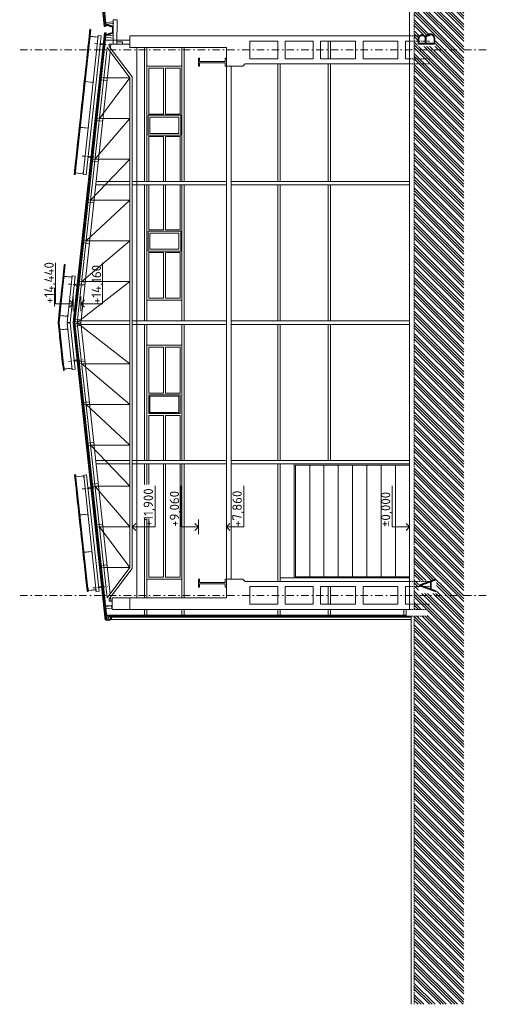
# Model space of a CAD drawing. Header units: millimetres. Extents: x -746391 to 410178, y -169697 to 100555.
# Tile 177 of 179: x 234815 to 254835, y -17545 to 24700. Entities that reach past the tile are written whole.
import ezdxf

# ---------------------------------------------------------------- set-up
doc = ezdxf.new("R2010")
doc.units = ezdxf.units.MM
for name, pattern in [('CENTERX2', [101.6, 63.5, -12.7, 12.7, -12.7]), ('DASHDOT', [25.4, 12.7, -6.35, 0, -6.35]), ('HIDDEN', [9.525, 6.35, -3.175])]:
    doc.linetypes.add(name, pattern=pattern)
for name, color, linetype, lineweight in [('A99_N_txt-popis-200', 9, 'Continuous', 5), ('A99_S_kce-demolice', 9, 'Continuous', 20), ('A99_S_kce-pohl', 9, 'Continuous', 5), ('A99_S_kce-rez-sil', 9, 'Continuous', 15), ('A99_S_kce-rez-ten', 9, 'Continuous', 9), ('A99_S_koty-200-vysk', 9, 'Continuous', 9), ('A99_S_osy', 9, 'CENTERX2', 5), ('A99_S_sraf', 9, 'Continuous', 9)]:
    doc.layers.add(name, color=color, linetype=linetype, lineweight=lineweight)
doc.styles.add('A99_popis', font='isocpeur.ttf')
doc.styles.add('ad_popis 100', font='isocpeur.ttf', dxfattribs={"height": 200})

msp = doc.modelspace()

# ---------------------------------------------------------------- hatches: boundary and pattern name
at = {"layer": 'A99_S_sraf', "linetype": 'Continuous', "lineweight": 0}
h = msp.add_hatch(dxfattribs=at)
h.set_pattern_fill('ZEM_PUVODNI', color=256, scale=85)
h.set_pattern_definition([(135, (0, -5085), (-240.4163, -240.4163), []), (135, (4e-13, -4964.8), (-240.4163, -240.4163), []), (135, (8e-13, -4844.6), (-240.4163, -240.4163), [])])
h.paths.add_polyline_path([(251745, -17545), (251745, -5025), (251745, -890), (252300, -890), (252300, -600), (251745, -600), (251745, 83825), (253870, 83825), (253870, -17545)])
at = {"layer": 'A99_S_sraf', "lineweight": 0, "transparency": 33554562}
h = msp.add_hatch(dxfattribs=at)
h.set_pattern_fill('HONEY', color=256, scale=75)
h.set_pattern_definition([(272.86, (238707.569, 24126.536), (8.81053, -13.63988), [9.375, -18.75]), (32.86, (238707.569, 24126.536), (7.40722, 14.45009), [9.375, -18.75]), (332.86, (238707.569, 24126.536), (16.21775, 0.8102), [-18.75, 9.375])])
h.paths.add_polyline_path([(238830, 24114.9), (238828.7, 24415.8), (238514.2, 24506.9), (238518.5, 24464), (238791, 24385.1), (238791, 24145.2), (238525.3, 24068.3), (238520.7, 24025.3)])

# ---------------------------------------------------------------- linework, layer by layer
at = {"layer": 'A99_S_kce-demolice', "lineweight": 5}
for p, q in [((238452.6, 24139.7), (237855.6, 18630.7)), ((237855.6, 18630.7), (237297.4, 13480.2)), ((237895.4, 18626.4), (237337.2, 13475.9)), ((237377, 13471.5), (237935.1, 18622.1)), ((237297.4, 13480.2), (237105, 11704.3)), ((237297.4, 9919.8), (237105, 11695.7)), ((237855.6, 4769.3), (237297.4, 9919.8)), ((238488.2, -1068.9), (237855.6, 4769.3))]:
    msp.add_line(p, q, dxfattribs=at)
at = {"layer": 'A99_S_kce-demolice', "lineweight": 13}
for p, q in [((238492.3, 24135.4), (237895.4, 18626.4)), ((238532.1, 24131.1), (237935.1, 18622.1)), ((237337.2, 13475.9), (237144.8, 11700)), ((237377, 13471.5), (237185, 11700)), ((237377, 13471.5), (237337.2, 13475.9)), ((237337.2, 9924.1), (237144.8, 11700)), ((237377, 9928.5), (237185, 11700)), ((237377, 9928.5), (237337.2, 9924.1)), ((237935.1, 4777.9), (237895.4, 4773.6)), ((238528, -1064.5), (237895.4, 4773.6)), ((238567.8, -1060.2), (237935.1, 4777.9))]:
    msp.add_line(p, q, dxfattribs=at)
at = {"layer": 'A99_S_kce-demolice', "lineweight": 9}
for p, q in [((237935.1, 18622.1), (237895.4, 18626.4)), ((237895.4, 4773.6), (237337.2, 9924.1)), ((237377, 9928.5), (237935.1, 4777.9))]:
    msp.add_line(p, q, dxfattribs=at)
at = {"layer": 'A99_S_kce-demolice', "lineweight": 5}
for points in [[(238483.2, 24414.5), (238443.4, 24410.5), (238242.4, 26420.5), (238282.2, 26424.5)], [(238443.4, 24410.5), (238256, 26285.1)], [(238492.3, 24135.4), (238452.6, 24139.7)], [(237895.4, 18626.4), (237855.6, 18630.7)], [(237337.2, 13475.9), (237297.4, 13480.2)], [(237337.2, 9924.1), (237297.4, 9919.8)], [(237895.4, 4773.6), (237855.6, 4769.3)], [(238694.8, -930), (238694.8, -930), (238929.8, -930), (251611.8, -930)], [(251611.8, -1030), (238694.8, -1030)], [(241775, -850), (240275, -850)], [(240275, -870), (241775, -870)], [(240275, -890), (241775, -890)]]:
    msp.add_lwpolyline(points, dxfattribs=at)
at = {"layer": 'A99_S_kce-demolice', "lineweight": 13}
for points in [[(238523, 24418.5), (238322, 26428.5), (238282.2, 26424.5), (238483.2, 24414.5), (238523, 24418.5)], [(238532.1, 24131.1), (238492.3, 24135.4)], [(238567.8, -1060.2), (238528, -1064.5)]]:
    msp.add_lwpolyline(points, dxfattribs=at)
at = {"layer": 'A99_S_kce-demolice', "lineweight": 5, "ltscale": 2}
for points in [[(237861.9, 24258.6), (237189.7, 18054.9), (237159.8, 18058.1), (237832.1, 24261.8)], [(237834.8, 24286.6), (237824.9, 24287.7), (237760.2, 23691.2), (237770.2, 23690.1)], [(238188.4, 24022), (237542.5, 18061.9), (237661.8, 18049), (238307.7, 24009.1)], [(237766.9, 23660.3), (237757, 23661.4), (237692.4, 23064.9), (237702.3, 23063.8)], [(237837.3, 23984.6), (237830.8, 23925), (237850.7, 23922.8), (237850.2, 23917.8), (237825.3, 23920.5), (237832.9, 23990.1), (238175.8, 23953), (238180.2, 23992.7), (238160.3, 23994.9), (238160.8, 23999.9), (238185.7, 23997.2), (238180.3, 23947.4), (237837.3, 23984.6)], [(237699.1, 23034), (237689.1, 23035.1), (237624.5, 22438.5), (237634.4, 22437.5)], [(237631.2, 22407.6), (237621.3, 22408.7), (237556.6, 21812.2), (237566.6, 21811.1)], [(237626.7, 22041), (237620.2, 21981.3), (237640.1, 21979.2), (237639.5, 21974.2), (237614.7, 21976.9), (237622.2, 22046.5), (237965.2, 22009.3), (237969.5, 22049.1), (237949.7, 22051.3), (237950.2, 22056.2), (237975, 22053.5), (237969.7, 22003.8), (237626.7, 22041)], [(237563.3, 21781.3), (237553.4, 21782.4), (237488.7, 21185.9), (237498.7, 21184.8)], [(237495.4, 21155), (237485.5, 21156.1), (237420.9, 20559.5), (237430.8, 20558.5)], [(237427.6, 20528.6), (237417.6, 20529.7), (237353, 19933.2), (237362.9, 19932.1)], [(237359.7, 19902.3), (237349.8, 19903.4), (237285.1, 19306.9), (237295.1, 19305.8)], [(237413.9, 20077.5), (237407.4, 20017.8), (237427.3, 20015.7), (237426.8, 20010.7), (237401.9, 20013.4), (237409.5, 20083), (237752.4, 20045.8), (237756.8, 20085.6), (237736.9, 20087.8), (237737.4, 20092.7), (237762.3, 20090), (237756.9, 20040.3), (237413.9, 20077.5)], [(237291.8, 19276), (237281.9, 19277.1), (237217.2, 18680.5), (237227.2, 18679.5)], [(237159.3, 18053.1), (237149.4, 18054.2), (237214, 18650.7), (237224, 18649.6)], [(237202.2, 18123.9), (237195.7, 18064.3), (237215.6, 18062.1), (237215.1, 18057.2), (237190.2, 18059.8), (237197.8, 18129.4), (237540.7, 18092.3), (237545.1, 18132), (237525.2, 18134.2), (237525.7, 18139.2), (237550.6, 18136.5), (237545.2, 18086.8), (237202.2, 18123.9)], [(236771.7, 14197.5), (236501.8, 11707), (236472, 11710.3), (236741.8, 14200.7)], [(236739.7, 14180.8), (236729.7, 14181.9), (236665.1, 13585.4), (236675, 13584.3)], [(236671.8, 13554.5), (236661.9, 13555.6), (236597.2, 12959), (236607.2, 12958)], [(236721.1, 13684.9), (236714.7, 13625.3), (236734.6, 13623.1), (236734, 13618.1), (236709.2, 13620.8), (236716.7, 13690.4), (237059.7, 13653.3), (237064, 13693), (237044.1, 13695.2), (237044.7, 13700.2), (237069.5, 13697.5), (237064.1, 13647.7), (236721.1, 13684.9)], [(237071.1, 13712.4), (236854.6, 11714.1), (236973.9, 11701.1), (237190.4, 13699.4)], [(236603.9, 12928.1), (236594, 12929.2), (236529.3, 12332.7), (236539.3, 12331.6)], [(236471.4, 11705.3), (236461.5, 11706.4), (236526.1, 12302.9), (236536.1, 12301.8)], [(236539.1, 12004.8), (236532.6, 11945.1), (236552.5, 11942.9), (236552, 11938), (236527.1, 11940.7), (236534.6, 12010.3), (236877.6, 11973.1), (236881.9, 12012.9), (236862.1, 12015), (236862.6, 12020), (236887.5, 12017.3), (236882.1, 11967.6), (236539.1, 12004.8)], [(236723.2, 9649.9), (236501.8, 11693), (236472, 11689.7), (236693.4, 9646.7)], [(236539.1, 11395.2), (236532.6, 11454.9), (236552.5, 11457.1), (236552, 11462), (236527.1, 11459.3), (236534.6, 11389.7), (236877.6, 11426.9), (236881.9, 11387.1), (236862.1, 11385), (236862.6, 11380), (236887.5, 11382.7), (236882.1, 11432.4), (236539.1, 11395.2)], [(237071.1, 9687.6), (236854.6, 11685.9), (236973.9, 11698.9), (237190.4, 9700.6)], [(236536.1, 11098.2), (236526.1, 11097.1), (236590.8, 10500.6), (236600.7, 10501.7)], [(236668.6, 9875.4), (236658.6, 9874.3), (236594, 10470.8), (236603.9, 10471.9)], [(236721.1, 9715.1), (236714.7, 9774.7), (236734.6, 9776.9), (236734, 9781.9), (236709.2, 9779.2), (236716.7, 9709.6), (237059.7, 9746.7), (237064, 9707), (237044.1, 9704.8), (237044.7, 9699.8), (237069.5, 9702.5), (237064.1, 9752.3), (236721.1, 9715.1)], [(237178.7, 5167.9), (237168.8, 5166.8), (237233.4, 4570.3), (237243.3, 4571.4)], [(237751, 165.4), (237207.5, 5181.1), (237177.6, 5177.9), (237721.2, 162.2)], [(237222.1, 5092.1), (237215.7, 5151.8), (237235.5, 5154), (237235, 5158.9), (237210.1, 5156.2), (237217.7, 5086.6), (237560.7, 5123.8), (237565, 5084), (237545.1, 5081.9), (237545.6, 5076.9), (237570.5, 5079.6), (237565.1, 5129.3), (237222.1, 5092.1)], [(238102.2, 173.3), (237562.4, 5154.2), (237681.7, 5167.1), (238221.5, 186.3)], [(237311.2, 3945.1), (237301.3, 3944), (237236.6, 4540.5), (237246.6, 4541.6)], [(237379.1, 3318.7), (237369.1, 3317.7), (237304.5, 3914.2), (237314.5, 3915.2)], [(237399.9, 3451.8), (237393.4, 3511.4), (237413.3, 3513.6), (237412.8, 3518.5), (237387.9, 3515.8), (237395.5, 3446.2), (237738.4, 3483.4), (237742.8, 3443.6), (237722.9, 3441.5), (237723.4, 3436.5), (237748.3, 3439.2), (237742.9, 3488.9), (237399.9, 3451.8)], [(237447, 2692.4), (237437, 2691.3), (237372.4, 3287.8), (237382.3, 3288.9)], [(237514.8, 2066.1), (237504.9, 2065), (237440.3, 2661.5), (237450.2, 2662.6)], [(237582.7, 1439.7), (237572.8, 1438.7), (237508.1, 2035.2), (237518.1, 2036.2)], [(237573.3, 1851.1), (237566.9, 1910.8), (237586.8, 1912.9), (237586.2, 1917.9), (237561.4, 1915.2), (237568.9, 1845.6), (237911.9, 1882.8), (237916.2, 1843), (237896.3, 1840.9), (237896.9, 1835.9), (237921.7, 1838.6), (237916.3, 1888.3), (237573.3, 1851.1)], [(237650.6, 813.4), (237640.6, 812.3), (237576, 1408.8), (237585.9, 1409.9)], [(237718.5, 187.1), (237708.5, 186), (237643.9, 782.5), (237653.8, 783.6)], [(237751.1, 210.7), (237744.6, 270.4), (237764.5, 272.5), (237764, 277.5), (237739.1, 274.8), (237746.7, 205.2), (238089.7, 242.4), (238094, 202.6), (238074.1, 200.5), (238074.6, 195.5), (238099.5, 198.2), (238094.1, 247.9), (237751.1, 210.7)]]:
    msp.add_lwpolyline(points, close=True, dxfattribs=at)
at = {"layer": 'A99_S_kce-demolice', "linetype": 'DASHDOT', "lineweight": 5, "ltscale": 8}
for points in [[(238021.3, 23685.6), (238652.6, 23617.2)], [(237497.2, 18848.9), (238128.5, 18780.5)], [(236902.2, 13358.5), (237533.5, 13290.1)], [(236902.2, 10041.5), (237533.5, 10109.9)], [(237495.7, 4564.4), (238127, 4632.8)], [(237955.9, 317.9), (238587.2, 386.3)]]:
    msp.add_lwpolyline(points, dxfattribs=at)
at = {"layer": 'A99_S_kce-demolice', "lineweight": 5}
for points in [[(238272.7, 23638.2), (238277, 23678), (238485.7, 23655.4), (238481.4, 23615.6)], [(237748.5, 18801.6), (237752.8, 18841.3), (237961.6, 18818.7), (237957.3, 18778.9)], [(237153.5, 13311.2), (237157.9, 13350.9), (237366.6, 13328.3), (237362.3, 13288.5)], [(237153.5, 10088.8), (237157.9, 10049.1), (237366.6, 10071.7), (237362.3, 10111.5)], [(237747.1, 4611.8), (237751.4, 4572), (237960.2, 4594.6), (237955.9, 4634.4)], [(238211.6, 325.4), (238207.3, 365.2), (238416, 387.8), (238420.4, 348.1)]]:
    msp.add_lwpolyline(points, close=True, dxfattribs=at)
at = {"layer": 'A99_S_kce-demolice', "lineweight": 9}
for points in [[(238694.8, -1030), (238694.8, -1030), (238694.8, -1065), (238609.8, -1085), (238526.4, -1067.1), (238522.3, -1029.9)], [(238549.3, -890), (238549.3, -850)], [(238549.3, -850), (240275, -850)], [(238549.3, -890), (240275, -890)], [(238694.8, -930), (238694.8, -930), (238694.8, -895), (238554.9, -895)], [(238558.7, -930.5), (238554.9, -895)], [(238689.8, -1029), (238689.8, -931)], [(238689.8, -950), (238749.8, -950), (238749.8, -980)], [(238689.8, -1010), (238749.8, -1010), (238749.8, -980)], [(238694.8, -1030), (238694.8, -930)], [(240275, -850), (240275, -890)], [(241775, -850), (241775, -890)], [(241775, -850), (251395, -850)], [(241775, -890), (251395, -890)]]:
    msp.add_lwpolyline(points, dxfattribs=at)
for centre, start, end in [((238661.4, -979.9), 59.77113, 180.14291), ((238661.4, -980.1), 179.85709, 300.22887)]:
    msp.add_arc(centre, 56.5, start, end, dxfattribs=at)
at = {"layer": 'A99_S_kce-pohl'}
for p, q in [((239545, 23825), (238498.9, 23825)), ((239545, 24000), (251545, 24000)), ((239545, 23500), (239545, 24000)), ((244685, 23780), (245885, 23780)), ((244685, 23780), (244685, 23020)), ((245885, 23780), (245885, 23020)), ((246205, 23780), (247405, 23780)), ((246205, 23780), (246205, 23020)), ((247405, 23780), (247405, 23020)), ((247725, 23780), (249225, 23780)), ((247725, 23780), (247725, 23020)), ((248045, 23020), (248045, 23780)), ((248145, 23020), (248145, 23780)), ((249225, 23780), (249225, 23020)), ((249545, 23780), (251045, 23780)), ((249545, 23780), (249545, 23020)), ((251045, 23780), (251045, 23020)), ((251365, 23780), (251545, 23780)), ((251365, 23780), (251365, 23020)), ((238564.3, 23500), (237285.6, 11700)), ((238695.9, 23327.1), (237435.9, 11700)), ((239545, 22210.8), (238564.3, 23500)), ((239545, 23650), (238651.1, 23650)), ((238651.1, 23650), (238651.1, 23551.1)), ((239645, 22244.5), (238651.1, 23551.1)), ((238730.9, 23650), (238711.5, 23471.6)), ((239545, 23500), (243685, 23500)), ((239845, -100), (239845, 23500)), ((240175, 23500), (240175, 17760)), ((240275, 23500), (240275, 17760)), ((241775, 23500), (241775, 17760)), ((241875, 23500), (241875, 17760)), ((243685, 22700), (243685, 23500)), ((244685, 23020), (245885, 23020)), ((246205, 23020), (247405, 23020)), ((247725, 23020), (249225, 23020)), ((249545, 23020), (251045, 23020)), ((251365, 23020), (251545, 23020)), ((240275, 22700), (241775, 22700)), ((240275, 17760), (240275, 22700)), ((240355, 22620), (240985, 22620)), ((240355, 20652.5), (240355, 22620)), ((240985, 20652.5), (240985, 22620)), ((241065, 22620), (241695, 22620)), ((241065, 20652.5), (241065, 22620)), ((241695, 22620), (241695, 20652.5)), ((241775, 22700), (241775, 17760)), ((243685, 22700), (244385, 22700)), ((243685, 22700), (243685, 700)), ((243885, 22700), (243885, 700)), ((244385, 22700), (244485, 22800)), ((244485, 22800), (251545, 22800)), ((245885, 22800), (245885, 17760)), ((245985, 22800), (245985, 17760)), ((248045, 22800), (248045, 17760)), ((248145, 22800), (248145, 17760)), ((238235, 20460.8), (239545, 22210.8)), ((238424.6, 22210.8), (239545, 22210.8)), ((239545, 1189.2), (239545, 22210.8)), ((239645, 1155.5), (239645, 22244.5)), ((238045.3, 18710.8), (239545, 20460.8)), ((238235, 20460.8), (239545, 20460.8)), ((240985, 20652.5), (240355, 20652.5)), ((241695, 20652.5), (241065, 20652.5)), ((240355, 17760), (240355, 19692.5)), ((240985, 19692.5), (240355, 19692.5)), ((240985, 17760), (240985, 19692.5)), ((241065, 17760), (241065, 19692.5)), ((241695, 19692.5), (241065, 19692.5)), ((241695, 19692.5), (241695, 17760)), ((237855.7, 16960.8), (239545, 18710.8)), ((238045.3, 18710.8), (239545, 18710.8)), ((238092.6, 17760), (239545, 17760)), ((239645, 17760), (243685, 17760)), ((243885, 17760), (251545, 17760)), ((238076.3, 17610), (239545, 17610)), ((239645, 17610), (243685, 17610)), ((240175, 17610), (240175, 11775)), ((240275, 17610), (240275, 11775)), ((240275, 12670), (240275, 17610)), ((240355, 17610), (240355, 15677.5)), ((240985, 17610), (240985, 15677.5)), ((241065, 17610), (241065, 15677.5)), ((241695, 15677.5), (241695, 17610)), ((241775, 17610), (241775, 11775)), ((241775, 17610), (241775, 12670)), ((241875, 17610), (241875, 11775)), ((243885, 17610), (251545, 17610)), ((245885, 17610), (245885, 11775)), ((245985, 17610), (245985, 11775)), ((248045, 17610), (248045, 11775)), ((248145, 17610), (248145, 11775)), ((237666, 15210.8), (239545, 16960.8)), ((237855.7, 16960.8), (239545, 16960.8)), ((240985, 15677.5), (240355, 15677.5)), ((241695, 15677.5), (241065, 15677.5)), ((237476.4, 13460.8), (239545, 15210.8)), ((237666, 15210.8), (239545, 15210.8)), ((240355, 14717.5), (240355, 12750)), ((240985, 14717.5), (240355, 14717.5)), ((240985, 14717.5), (240985, 12750)), ((241065, 14717.5), (241065, 12750)), ((241695, 14717.5), (241065, 14717.5)), ((241695, 12750), (241695, 14717.5)), ((237286.8, 11710.8), (239545, 13460.8)), ((237476.4, 13460.8), (239545, 13460.8)), ((240355, 12750), (240985, 12750)), ((241065, 12750), (241695, 12750)), ((241775, 12670), (240275, 12670)), ((238564.3, -100), (237285.6, 11700)), ((237286.8, 11689.2), (239545, 9939.2)), ((238695.9, 72.9), (237435.9, 11700)), ((237444, 11775), (239545, 11775)), ((237444, 11625), (239545, 11625)), ((239645, 11775), (243685, 11775)), ((239645, 11625), (243685, 11625)), ((240175, 11625), (240175, 5790)), ((240275, 11625), (240275, 5790)), ((241775, 11625), (241775, 5790)), ((241875, 11625), (241875, 5790)), ((243885, 11775), (251545, 11775)), ((243885, 11625), (251545, 11625)), ((245885, 11625), (245885, 5790)), ((245985, 11625), (245985, 5790)), ((248045, 11625), (248045, 5790)), ((248145, 11625), (248145, 5790)), ((240275, 10730), (241775, 10730)), ((240275, 5790), (240275, 10730)), ((240355, 10650), (240985, 10650)), ((240355, 8682.5), (240355, 10650)), ((240985, 8682.5), (240985, 10650)), ((241065, 10650), (241695, 10650)), ((241065, 8682.5), (241065, 10650)), ((241695, 10650), (241695, 8682.5)), ((241775, 10730), (241775, 5790)), ((237476.4, 9939.2), (239545, 9939.2)), ((237476.4, 9939.2), (239545, 8189.2)), ((240985, 8682.5), (240355, 8682.5)), ((240355, 7802.5), (240355, 8602.5)), ((241695, 8602.5), (240355, 8602.5)), ((241695, 8682.5), (241065, 8682.5)), ((241695, 8602.5), (241695, 7802.5)), ((237666, 8189.2), (239545, 8189.2)), ((237666, 8189.2), (239545, 6439.2)), ((241695, 7802.5), (240355, 7802.5)), ((240355, 5790), (240355, 7722.5)), ((240985, 7722.5), (240355, 7722.5)), ((240985, 5790), (240985, 7722.5)), ((241065, 5790), (241065, 7722.5)), ((241695, 7722.5), (241065, 7722.5)), ((241695, 7722.5), (241695, 5790)), ((237855.7, 6439.2), (239545, 6439.2)), ((237855.7, 6439.2), (239545, 4689.2)), ((238076.3, 5790), (239545, 5790)), ((238092.6, 5640), (239545, 5640)), ((239645, 5790), (243685, 5790)), ((239645, 5640), (243685, 5640)), ((240175, 5640), (240175, 4753.4)), ((240275, 5640), (240275, 4753.4)), ((240275, 4753.4), (240275, 5640)), ((240355, 4753.4), (240355, 5640)), ((240985, 5640), (240985, 780)), ((241065, 5640), (241065, 780)), ((241695, 5640), (241695, 780)), ((241695, 3707.5), (241695, 5640)), ((241775, 5640), (241775, -100)), ((241775, 5640), (241775, 700)), ((241875, 5640), (241875, -100)), ((243885, 5790), (251545, 5790)), ((243885, 5640), (251545, 5640)), ((245885, 5640), (245885, 600)), ((245985, 5640), (245985, 600)), ((246595, 5640), (246595, 750)), ((246595, 5640), (251545, 5640)), ((246645, 5590), (246645, 800)), ((246645, 5590), (251545, 5590)), ((247257.5, 5590), (247257.5, 800)), ((247870, 5590), (247870, 800)), ((248482.5, 5590), (248482.5, 800)), ((249095, 5590), (249095, 800)), ((249707.5, 5590), (249707.5, 800)), ((250320, 5590), (250320, 800)), ((250932.5, 5590), (250932.5, 800)), ((238045.3, 4689.2), (239545, 4689.2)), ((238045.3, 4689.2), (239545, 2939.2)), ((240175, 3294.9), (240175, -100)), ((240275, 3294.9), (240275, -100)), ((240275, 700), (240275, 3294.9)), ((240355, 780), (240355, 3294.9)), ((238235, 2939.2), (239545, 2939.2)), ((238235, 2939.2), (239545, 1189.2)), ((240355, 2747.5), (240355, 780)), ((241695, 780), (241695, 2747.5)), ((238424.6, 1189.2), (239545, 1189.2)), ((239545, 1189.2), (238564.3, -100)), ((239545, 1189.2), (238564.3, -100)), ((239645, 1155.5), (238651.1, -151.1)), ((241775, 700), (240275, 700)), ((240355, 780), (240985, 780)), ((241065, 780), (241695, 780)), ((243685, 700), (243685, -100)), ((243685, 700), (244385, 700)), ((244385, 700), (244485, 600)), ((244485, 600), (251545, 600)), ((245985, 750), (251545, 750)), ((246595, 750), (251545, 750)), ((246645, 800), (251545, 800)), ((244685, 380), (245885, 380)), ((244685, -380), (244685, 380)), ((245885, -380), (245885, 380)), ((246205, 380), (247405, 380)), ((246205, -380), (246205, 380)), ((247405, -380), (247405, 380)), ((247725, 380), (249225, 380)), ((247725, -380), (247725, 380)), ((248045, -380), (248045, 380)), ((248145, -380), (248145, 380)), ((249225, -380), (249225, 380)), ((249545, 380), (251045, 380)), ((249545, -380), (249545, 380)), ((251045, -380), (251045, 380)), ((251365, -380), (251365, 380)), ((238651.1, -250), (238651.1, -151.1)), ((238779.8, -250), (238651.1, -250)), ((238730.9, -250), (238711.5, -71.6)), ((239545, -100), (243685, -100)), ((244685, -380), (245885, -380)), ((246205, -380), (247405, -380)), ((247725, -380), (249225, -380)), ((249545, -380), (251045, -380)), ((251365, -380), (251545, -380)), ((238779.8, -450), (238501.7, -450)), ((239545, -600), (251395, -600))]:
    msp.add_line(p, q, dxfattribs=at)
for points in [[(238830, 24690), (238990, 24690), (238985, 23650), (238825, 23650)], [(241725, 19742.5), (241725, 20602.5), (240325, 20602.5), (240325, 19742.5)], [(241645, 19822.5), (241645, 20522.5), (240405, 20522.5), (240405, 19822.5)], [(241725, 15627.5), (241725, 14767.5), (240325, 14767.5), (240325, 15627.5)], [(241645, 15547.5), (241645, 14847.5), (240405, 14847.5), (240405, 15547.5)], [(241645, 7852.5), (241645, 8552.5), (240405, 8552.5), (240405, 7852.5)]]:
    msp.add_lwpolyline(points, close=True, dxfattribs=at)
at = {"layer": 'A99_S_kce-rez-sil'}
for p, q in [((242485, 22700), (242485, 23050)), ((242485, 23050), (242535, 23050)), ((242535, 23050), (242535, 22900)), ((242535, 22900), (243635, 22900)), ((242535, 22700), (242535, 22850)), ((242535, 22850), (243635, 22850)), ((243685, 23050), (243635, 23050)), ((243635, 23050), (243635, 22900)), ((243635, 22700), (243635, 22850)), ((243685, 22700), (243685, 23050)), ((242485, 22700), (242535, 22700)), ((243685, 22700), (243635, 22700)), ((242485, 700), (242485, 350)), ((242485, 700), (242535, 700)), ((242535, 700), (242535, 550)), ((242535, 550), (243635, 550)), ((242535, 500), (243635, 500)), ((242535, 350), (242535, 500)), ((243685, 700), (243635, 700)), ((243635, 700), (243635, 550)), ((243635, 350), (243635, 500)), ((243685, 700), (243685, 350)), ((242485, 350), (242535, 350)), ((243685, 350), (243635, 350)), ((251545, -600), (251395, -600)), ((251395, -600), (251395, -850))]:
    msp.add_line(p, q, dxfattribs=at)
at = {"layer": 'A99_S_kce-rez-sil', "lineweight": 9}
msp.add_line((251365, 380), (251545, 380), dxfattribs=at)
at = {"layer": 'A99_S_kce-rez-sil', "linetype": 'Continuous', "lineweight": 13}
for points in [[(238514.6, 24503.1), (238506.6, 24582.7), (238825, 24614.5), (238833, 24534.9)], [(238511.9, 23944.7), (238521.9, 24036.6), (238830, 24003.2), (238820, 23911.3)], [(238985, 23650), (239230, 23650), (239230, 23745), (238985, 23745)]]:
    msp.add_lwpolyline(points, close=True, dxfattribs=at)
at = {"layer": 'A99_S_kce-rez-sil', "linetype": 'Continuous', "lineweight": 5}
for points in [[(238514.2, 24506.9), (238830, 24415.4), (238830, 24114.9), (238520.7, 24025.3)], [(238525.3, 24068.3), (238791, 24145.2), (238791, 24385.1), (238518.5, 24464)]]:
    msp.add_lwpolyline(points, dxfattribs=at)
at = {"layer": 'A99_S_kce-rez-sil', "color": 7, "linetype": 'HIDDEN', "lineweight": 5, "ltscale": 10}
for points in [[(251545, 23020), (252415, 23020)], [(251545, 22800), (252415, 22800)], [(251545, -380), (252415, -380)], [(251545, -600), (252300, -600)], [(251545, -600), (252300, -600)], [(251611.8, -890), (252300, -890)]]:
    msp.add_lwpolyline(points, dxfattribs=at)
at = {"layer": 'A99_S_kce-rez-sil'}
for points in [[(238314.4, 22122.1), (238563, 22095.2), (238573.7, 22194.6), (238325.2, 22221.5)], [(238124.8, 20372.1), (238373.3, 20345.2), (238384.1, 20444.6), (238135.5, 20471.5)], [(237935.1, 18622.1), (238183.7, 18595.2), (238194.4, 18694.6), (237945.9, 18721.5)], [(237745.5, 16872.1), (237994, 16845.2), (238004.8, 16944.6), (237756.3, 16971.5)], [(237555.8, 15122.1), (237804.4, 15095.2), (237815.2, 15194.6), (237566.6, 15221.5)], [(237366.2, 13372.1), (237614.7, 13345.2), (237625.5, 13444.6), (237377, 13471.5)], [(237190.4, 11749.7), (237438.9, 11722.8), (237449.7, 11822.2), (237201.2, 11849.1)], [(237190.4, 11650.3), (237438.9, 11677.2), (237449.7, 11577.8), (237201.2, 11550.9)], [(237366.2, 10027.9), (237614.7, 10054.8), (237625.5, 9955.4), (237377, 9928.5)], [(237555.8, 8277.9), (237804.4, 8304.8), (237815.2, 8205.4), (237566.6, 8178.5)], [(237745.5, 6527.9), (237994, 6554.8), (238004.8, 6455.4), (237756.3, 6428.5)], [(237935.1, 4777.9), (238183.7, 4804.8), (238194.4, 4705.4), (237945.9, 4678.5)], [(238124.8, 3027.9), (238373.3, 3054.8), (238384.1, 2955.4), (238135.5, 2928.5)], [(238314.4, 1277.9), (238563, 1304.8), (238573.7, 1205.4), (238325.2, 1178.5)], [(238504.1, -472.1), (238752.6, -445.2), (238763.4, -544.6), (238514.8, -571.5)], [(240175, -850), (240175, -600), (240275, -600), (240275, -850)], [(241775, -850), (241775, -600), (241875, -600), (241875, -850)], [(245885, -850), (245885, -600), (245985, -600), (245985, -850)], [(248045, -850), (248045, -600), (248145, -600), (248145, -850)], [(251295, -850), (251295, -600), (251395, -600), (251395, -850)]]:
    msp.add_lwpolyline(points, close=True, dxfattribs=at)
for points in [[(238779.8, -600), (238779.8, -100)], [(239545, -100), (238779.8, -100)], [(239545, -100), (239545, -600)], [(239545, -600), (238779.8, -600)], [(251395, -850), (251395, -890), (251611.8, -890)]]:
    msp.add_lwpolyline(points, dxfattribs=at)
at = {"layer": 'A99_S_kce-rez-ten', "linetype": 'HIDDEN', "lineweight": 5, "ltscale": 10}
for p, q in [((251745, -600), (251745, 83825)), ((251745, -17545), (251745, -890))]:
    msp.add_line(p, q, dxfattribs=at)
at = {"layer": 'A99_S_kce-rez-ten', "lineweight": 13}
msp.add_line((251545, -600), (251545, 26430), dxfattribs=at)
at = {"layer": 'A99_S_kce-rez-ten'}
for p, q in [((251611.8, -890), (251611.8, -17545)), ((251611.8, -930), (251611.8, -1567))]:
    msp.add_line(p, q, dxfattribs=at)
at = {"layer": 'A99_S_koty-200-vysk', "ltscale": 2}
for p, q in [((236356, 12512.5), (236356, 14269.1)), ((238368.8, 12512.5), (238368.8, 14269.1)), ((236315, 12400.8), (236315, 13200.8)), ((237105, 12195.2), (237105, 12829.8)), ((237444.6, 12195.2), (237444.6, 12829.8)), ((237105, 12512.5), (236356, 12512.5)), ((237105, 12512.5), (236955.1, 12662.1)), ((237105, 12512.5), (236955.1, 12363)), ((237444.6, 12512.5), (237594.5, 12662.1)), ((237444.6, 12512.5), (238368.8, 12512.5)), ((237444.6, 12512.5), (237594.5, 12363)), ((240622.8, 2939.2), (240622.8, 4695.8)), ((241736, 2939.2), (241736, 4695.8)), ((244434, 2939.2), (244434, 4695.8)), ((250796, 2939.2), (250796, 4695.8)), ((239645, 2939.2), (239794.9, 3088.8)), ((242485, 2939.2), (242335.1, 3088.8)), ((242485, 2621.9), (242485, 3256.5)), ((243685, 2621.9), (243685, 3256.5)), ((243685, 2939.2), (243834.9, 3088.8)), ((251545, 2939.2), (251395.1, 3088.8)), ((239645, 2939.2), (240622.8, 2939.2)), ((239645, 2939.2), (239794.9, 2789.7)), ((242485, 2939.2), (241736, 2939.2)), ((242485, 2939.2), (242335.1, 2789.7)), ((243685, 2939.2), (244434, 2939.2)), ((243685, 2939.2), (243834.9, 2789.7)), ((251545, 2939.2), (250796, 2939.2)), ((251545, 2939.2), (251395.1, 2789.7))]:
    msp.add_line(p, q, dxfattribs=at)
at = {"layer": 'A99_S_osy', "linetype": 'DASHDOT', "lineweight": 5, "ltscale": 25}
for points in [[(254834.8, 23400), (234814.8, 23400)], [(254834.8, 0), (234814.8, 0)]]:
    msp.add_lwpolyline(points, dxfattribs=at)

# ---------------------------------------------------------------- texts
at = {"layer": 'A99_S_koty-200-vysk', "ltscale": 2, "style": 'A99_popis'}
for s, p in [('+14,440', (236273.4, 12513.3)), ('+14,160', (238305, 12505)), ('+11,900 ', (240533.1, 2939.2)), ('%%P0,000', (250713.4, 2935)), ('+9,060', (241653.4, 2940)), ('+7,860', (244344.3, 2939.2))]:
    msp.add_text(s, height=400, rotation=90, dxfattribs=at).set_placement(p)

# ---------------------------------------------------------------- next in the draw order: texts
at = {"layer": 'A99_N_txt-popis-200', "color": 1, "lineweight": 0, "char_height": 750, "attachment_point": 1, "rotation": 90, "style": 'ad_popis 100', "bg_fill": 3, "box_fill_scale": 1, "bg_fill_color": 256, "bg_fill_transparency": 0}
for s, insert, width in [('B', (251891.5, 23550), 465), ('A', (251935, 90), 535)]:
    msp.add_mtext(s, dxfattribs=dict(at, insert=insert, width=width))

# ---------------------------------------------------------------- next in the draw order: linework, layer by layer
at = {"layer": 'A99_S_kce-rez-sil', "color": 7, "linetype": 'HIDDEN', "lineweight": 5, "ltscale": 10}
for points in [[(251545, 24000), (252415, 24000)], [(251545, 23780), (252415, 23780)], [(251545, 600), (252415, 600)], [(251545, 380), (252415, 380)]]:
    msp.add_lwpolyline(points, dxfattribs=at)

doc.saveas('drawing.dxf')
